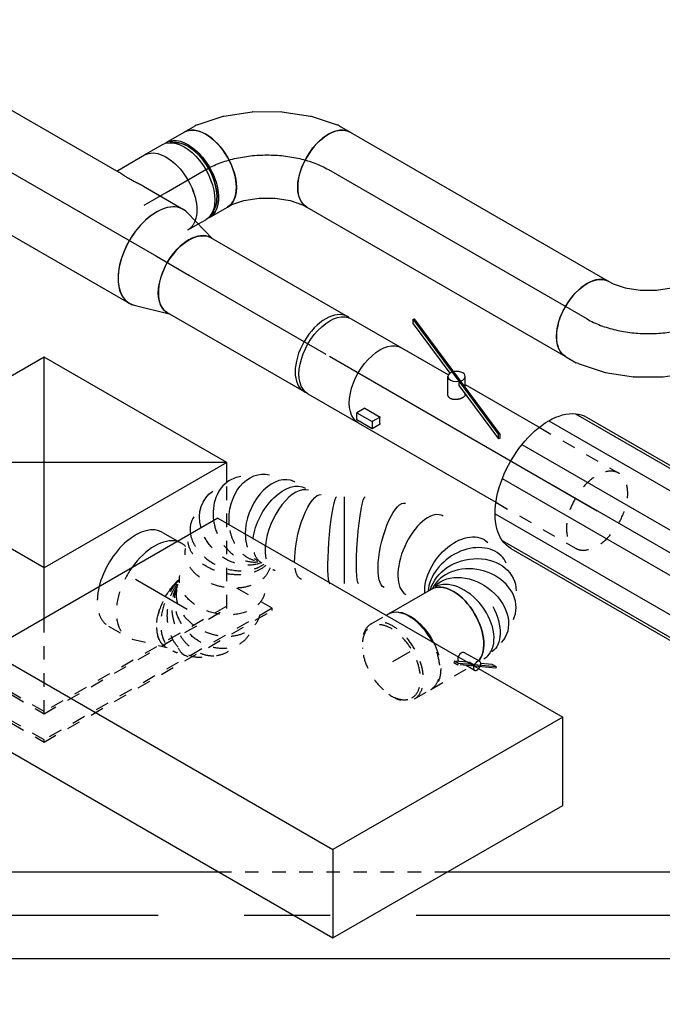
# Model space of a CAD drawing. Extents: x -132501 to 411300, y -42818 to 427495.
# Tile 188 of 256: x 28650 to 29837, y 176575 to 178394. Entities that reach past the tile are written whole.
import ezdxf
from ezdxf.enums import TextEntityAlignment as Align

# ---------------------------------------------------------------- set-up
doc = ezdxf.new("R2010")
doc.units = 0
doc.header["$LTSCALE"] = 50
doc.linetypes.add('CENTER2', pattern=[28.575, 19.05, -3.175, 3.175, -3.175])
doc.linetypes.add('STREEPJES', pattern=[0.1, 0.05, -0.05])
doc.layers.get('0').update_dxf_attribs({"linetype": 'CONTINUOUS'})
for name, color, linetype in [('WL570---_RETOUR', 112, 'CONTINUOUS'), ('WL570---_RETOUR_HL', 8, 'CONTINUOUS'), ('WL570---_TOEVOER', 3, 'CONTINUOUS'), ('WL570---_TOEVOER_HL', 8, 'CONTINUOUS'), ('WL570---_TOEVOER_RST', 2, 'CONTINUOUS'), ('WL570---_TOEVOER_RST_HL', 1, 'CONTINUOUS'), ('WL5911--_D', 2, 'CONTINUOUS'), ('WM570---_RETOUR_PR', 1, 'CONTINUOUS'), ('WM570---_TOEVOER_PR', 1, 'CONTINUOUS'), ('WM570---_TOEVOER_RST_PR', 1, 'CONTINUOUS')]:
    doc.layers.add(name, color=color, linetype=linetype)
doc.styles.add('BURO-018', font='ARIAL.TTF', dxfattribs={"height": 63})
doc.styles.add('BURO-025', font='ARIAL.TTF', dxfattribs={"height": 125})

# ---------------------------------------------------------------- blocks, each defined once
blk = doc.blocks.new('*U1192')
at = {"color": 0, "ltscale": 10}
blk.add_line((-21, 288.6, 9722.7), (-21.1, 288.7, 9722.7), dxfattribs=at)
at = {"color": 8, "linetype": 'STREEPJES', "ltscale": 10}
blk.add_line((-157.3, 182.5, 9722.7), (-157.2, 182.5, 9722.7), dxfattribs=at)
at = {"color": 0, "ltscale": 10, "extrusion": (-3.41963e-17, 8.3842e-17, -1)}
for centre, major_axis, ratio, start_param, end_param in [((-249, 358.7, 9722.7), (21.4, -77.8), 0.79964, 2.199141, 3.319595), ((-205.1, 350.5, 9722.7), (44.9, 66.9), 0.754809, 4.504813, 6.422848), ((-177.8, 317.8, 9722.7), (-69.3, -40), 0.57735, 0.920536, 3.141593), ((-143.8, 274.4, 9722.7), (55.4, 58.1), 0.313023, 3.992303, 6.256784), ((-18.2, 183.7, 9722.7), (-55.4, -58.1), 0.313023, 0.026401, 3.167994), ((57.3, 76.1, 9722.7), (74.3, 30.8), 0.646887, 3.779129, 6.368145), ((61.5, 33.8, 9722.7), (-76.9, 24.3), 0.803023, 0.393784, 3.317032), ((35.6, 6, 9722.7), (34.1, -73), 0.750739, 3.273893, 6.415485)]:
    blk.add_ellipse(centre, major_axis=major_axis, ratio=ratio, start_param=start_param, end_param=end_param, dxfattribs=at)
at = {"color": 0, "ltscale": 10}
for centre, major_axis, ratio, start_param, end_param in [((-226.7, 359.8, 9722.7), (-14.4, -79.4), 0.805092, 3.325531, 4.463506), ((-226.7, 359.8, 9722.7), (-14.4, -79.4), 0.805092, 2.957654, 3.325531), ((-270.2, 347.4, 9722.7), (-49.6, 63.4), 0.738296, 0.128955, 0.415934), ((-270.2, 347.4, 9722.7), (-49.6, 63.4), 0.738296, 6.15423, 6.41214), ((-185.7, 331.5, 9722.7), (63.6, 49.3), 0.649156, 0.088627, 2.13243), ((-185.7, 331.5, 9722.7), (63.6, 49.3), 0.649156, 6.194558, 6.371812), ((-169.2, 303, 9722.7), (-65.1, -47), 0.497475, 3.191948, 5.312294), ((-111.9, 248.7, 9722.7), (-45.3, -66.2), 0.106643, 3.149796, 6.026852), ((-93.8, 238.2, 9722.7), (40, 69.3), 0.000274, 3.141593, 6.283185), ((-66.4, 222.4, 9722.7), (45.3, 66.2), 0.106643, 0.008203, 3.133385), ((20.1, 140.6, 9722.7), (65.1, 47), 0.497475, 0.050355, 3.091237), ((20.1, 140.6, 9722.7), (65.1, 47), 0.497475, 6.23283, 6.333541), ((63.3, 53.8, 9722.7), (80.2, 6.9), 0.750739, 0.1323, 2.580476), ((52, 17.5, 9722.7), (-59.5, 54.4), 0.803023, 3.317032, 6.093399), ((0, 0, 9722.7), (0, 80), 0.57735, 3.348273, 6.283185), ((13.3, 0, 9722.7), (10.5, -79.7), 0.646887, 0.084959, 3.056633), ((63.3, 53.8, 9722.7), (80.2, 6.9), 0.750739, 6.150885, 6.415485), ((52, 17.5, 9722.7), (-59.5, 54.4), 0.803023, 2.966153, 3.317032), ((13.3, 0, 9722.7), (10.5, -79.7), 0.646887, 6.198226, 6.368145)]:
    blk.add_ellipse(centre, major_axis=major_axis, ratio=ratio, start_param=start_param, end_param=end_param, dxfattribs=at)
at = {"color": 8, "linetype": 'STREEPJES', "ltscale": 10, "extrusion": (-3.41963e-17, 8.3842e-17, -1)}
for centre, major_axis, ratio, start_param, end_param in [((-279.6, 337, 9722.7), (59.4, -53.5), 0.688543, 0.46464, 3.141593), ((-249, 358.7, 9722.7), (21.4, -77.8), 0.79964, 0.317178, 2.199141), ((-296.5, 318.2, 9722.7), (59.4, -53.5), 0.688543, 0.039228, 3.141593), ((-205.1, 350.5, 9722.7), (44.9, 66.9), 0.754809, 3.281256, 4.504813), ((-409.1, 273.5, 9722.7), (-69.3, -40), 0.57735, 0, 2.081283), ((-330.3, 280.7, 9722.7), (59.4, -53.5), 0.688543, 0, 3.141593), ((-392.5, 253.7, 9722.7), (-44.9, -66.9), 0.754809, 6.143522, 8.603767), ((-365.9, 248.7, 9722.7), (-21.4, 77.8), 0.79964, 2.96359, 5.999057), ((-177.8, 317.8, 9722.7), (-69.3, -40), 0.57735, 0, 0.920536), ((-143.8, 274.4, 9722.7), (55.4, 58.1), 0.313023, 3.115192, 3.992303)]:
    blk.add_ellipse(centre, major_axis=major_axis, ratio=ratio, start_param=start_param, end_param=end_param, dxfattribs=at)
at = {"color": 8, "linetype": 'STREEPJES', "ltscale": 10}
for centre, major_axis, ratio, start_param, end_param in [((-270.2, 347.4, 9722.7), (-49.6, 63.4), 0.738296, 0.415934, 2.704899), ((-226.7, 359.8, 9722.7), (-14.4, -79.4), 0.805092, 4.463506, 6.099247), ((-185.7, 331.5, 9722.7), (63.6, 49.3), 0.649156, 2.13243, 3.052966), ((-404.3, 265.3, 9722.7), (-63.6, -49.3), 0.649156, 4.137018, 6.194558), ((-379.4, 248.1, 9722.7), (14.4, 79.4), 0.805092, 0.56312, 2.957654), ((-352.9, 255.6, 9722.7), (49.6, -63.4), 0.738296, 3.270548, 6.15423), ((-169.2, 303, 9722.7), (-65.1, -47), 0.497475, 5.312294, 6.23283), ((-169.2, 303, 9722.7), (-65.1, -47), 0.497475, 6.23283, 6.333541), ((-404.3, 265.3, 9722.7), (-63.6, -49.3), 0.649156, 6.194558, 6.371812), ((-352.9, 255.6, 9722.7), (49.6, -63.4), 0.738296, 6.15423, 6.41214), ((-111.9, 248.7, 9722.7), (-45.3, -66.2), 0.106643, 6.026852, 6.274982), ((-379.4, 248.1, 9722.7), (14.4, 79.4), 0.805092, 2.957654, 3.325531)]:
    blk.add_ellipse(centre, major_axis=major_axis, ratio=ratio, start_param=start_param, end_param=end_param, dxfattribs=at)
at = {"layer": 'WM570---_TOEVOER_PR', "color": 1, "style": 'BURO-018'}
blk.add_attdef('POSNR', text='', height=90, dxfattribs=at).set_placement((0, 0), align=Align.MIDDLE)
blk = doc.blocks.new('*U1193')
at = {"color": 2, "ltscale": 10}
for p, q in [((-46.7, 80, 9689.7), (46.7, 80, 9689.7)), ((40.8, -51.6, 9689.7), (57.3, -80.1, 9689.7)), ((40.9, -73.2, 9689.7), (37.3, -70.6, 9689.7)), ((40.9, -73.2, 9689.7), (45.3, -80.7, 9689.7)), ((44.8, -80.3, 9689.7), (41.7, -78.2, 9689.7)), ((43.8, -81.9, 9689.7), (45.3, -80.7, 9689.7)), ((76.8, -105.9, 9689.7), (44.6, -83.3, 9689.7)), ((45.3, -80.7, 9689.7), (44.8, -80.3, 9689.7)), ((78.8, -104.3, 9689.7), (45.3, -80.7, 9689.7)), ((74.4, -96.7, 9689.7), (57, -84.5, 9689.7)), ((78.8, -104.3, 9689.7), (74.4, -96.7, 9689.7)), ((76.8, -105.9, 9689.7), (78.8, -104.3, 9689.7))]:
    blk.add_line(p, q, dxfattribs=at)
at = {"color": 8, "linetype": 'STREEPJES', "ltscale": 10}
for p, q in [((16.9, -56.3, 9689.7), (14.8, -57.9, 9689.7)), ((14.8, -57.9, 9689.7), (19.2, -65.4, 9689.7)), ((37.3, -70.6, 9689.7), (16.9, -56.3, 9689.7)), ((21.2, -63.8, 9689.7), (16.9, -56.3, 9689.7)), ((19.2, -65.4, 9689.7), (21.2, -63.8, 9689.7)), ((43.2, -82.3, 9689.7), (19.2, -65.4, 9689.7)), ((41.7, -78.2, 9689.7), (21.2, -63.8, 9689.7)), ((24, -60.7, 9689.7), (24.6, -61.7, 9689.7)), ((-46.7, -80, 9689.7), (35.2, -80, 9689.7)), ((31.9, -74.4, 9689.7), (35.2, -80, 9689.7)), ((35.2, -80, 9689.7), (40.7, -89.6, 9689.7)), ((43.2, -82.3, 9689.7), (43.8, -81.9, 9689.7)), ((44.6, -83.3, 9689.7), (43.2, -82.3, 9689.7))]:
    blk.add_line(p, q, dxfattribs=at)
for centre, major_axis, start_param, end_param in [((-84.9, 0, 9689.7), (0, 76), 3.141593, 9.421636), ((-46.7, 0, 9689.7), (0, 80), 3.141593, 4.651217), ((49, -84.9, 9689.7), (-8.26, -4.77), 5.032447, 6.283185), ((49, -84.9, 9689.7), (-8.26, -4.77), 0, 1.250739)]:
    blk.add_ellipse(centre, major_axis=major_axis, ratio=0.57735, start_param=start_param, end_param=end_param, dxfattribs=at)
at = {"color": 2, "ltscale": 10}
for centre, major_axis, start_param, end_param in [((-46.7, 0, 9689.7), (0, 80), 4.651217, 6.283185), ((49, -84.9, 9689.7), (-8.26, -4.77), 3.141593, 5.032447), ((49, -84.9, 9689.7), (-8.26, -4.77), 1.250739, 3.141593)]:
    blk.add_ellipse(centre, major_axis=major_axis, ratio=0.57735, start_param=start_param, end_param=end_param, dxfattribs=at)
at = {"color": 2, "ltscale": 10, "extrusion": (-2.03185e-17, 7.58296e-17, -1)}
for centre, major_axis, start_param, end_param in [((46.7, 0, 9689.7), (0, 80), 0, 2.934912), ((84.9, 0, 9689.7), (0, 76), 1.62836, 3.125822)]:
    blk.add_ellipse(centre, major_axis=major_axis, ratio=0.57735, start_param=start_param, end_param=end_param, dxfattribs=at)
at = {"color": 8, "linetype": 'STREEPJES', "ltscale": 10}
blk.add_spline([(24.1, -60.7, 9689.7), (23.9, -60.2, 9689.7), (23.9, -59.6, 9689.7), (23.9, -59, 9689.7), (24.1, -58.4, 9689.7), (24.3, -57.7, 9689.7), (24.6, -57.1, 9689.7), (25, -56.4, 9689.7), (25.4, -55.7, 9689.7), (25.9, -55, 9689.7), (26.5, -54.3, 9689.7), (27.2, -53.7, 9689.7), (27.4, -53.5, 9689.7)], degree=3, dxfattribs=at)
at = {"color": 2, "ltscale": 10}
blk.add_spline([(27.4, -53.5, 9689.7), (27.9, -53, 9689.7), (28.6, -52.4, 9689.7), (29.4, -51.9, 9689.7), (30.2, -51.3, 9689.7), (31, -50.9, 9689.7), (31.9, -50.5, 9689.7), (32.8, -50.1, 9689.7), (33.6, -49.8, 9689.7), (34.5, -49.6, 9689.7), (35.3, -49.5, 9689.7), (36.1, -49.4, 9689.7), (36.9, -49.4, 9689.7), (37.6, -49.5, 9689.7), (38.3, -49.7, 9689.7), (39, -50, 9689.7), (39.5, -50.3, 9689.7), (40, -50.7, 9689.7), (40.5, -51.1, 9689.7), (40.8, -51.6, 9689.7)], degree=3, dxfattribs=at)
at = {"layer": 'WL570---_TOEVOER', "color": 1, "style": 'BURO-018'}
blk.add_attdef('I', text='', height=90, dxfattribs=at).set_placement((0, 0), align=Align.MIDDLE)
at = {"layer": 'WM570---_TOEVOER_PR', "color": 1, "style": 'BURO-018'}
blk.add_attdef('POSNR', text='', height=90, dxfattribs=at).set_placement((0, 0), align=Align.MIDDLE)
blk = doc.blocks.new('*U1194')
at = {"color": 0, "ltscale": 10}
blk.add_line((-40.4, 100, 10363.3), (-7.9, 100, 10363.3), dxfattribs=at)
at = {"color": 8, "linetype": 'STREEPJES', "ltscale": 10}
for p, q in [((-7.9, 100, 10363.3), (0, 100, 10363.3)), ((9.6, -98.6, 10363.3), (73.4, -80, 10363.3)), ((101.5, -76, 10363.3), (107.7, -76, 10363.3)), ((-40.4, -100, 10363.3), (0, -100, 10363.3))]:
    blk.add_line(p, q, dxfattribs=at)
at = {"color": 0, "ltscale": 10}
for centre, start_param, end_param in [((-40.4, 0, 10363.3), 3.141593, 5.183991), ((0, 0, 10363.3), 3.289634, 4.564348), ((0, 0, 10363.3), 3.289634, 4.564348), ((0, 0, 10363.3), 3.289634, 4.564348)]:
    blk.add_ellipse(centre, major_axis=(0, -100), ratio=0.57735, start_param=start_param, end_param=end_param, dxfattribs=at)
at = {"color": 8, "linetype": 'STREEPJES', "ltscale": 10}
for centre, major_axis, start_param, end_param in [((0, 0, 10363.3), (0, -100), 2.974833, 3.289634), ((0, 0, 10363.3), (0, -100), 2.974833, 3.289634), ((0, 0, 10363.3), (0, -100), 2.974833, 3.289634), ((69.6, 0, 10363.3), (0, -80), 4.201903, 6.283185), ((69.6, 0, 10363.3), (0, -80), 4.201903, 6.283185), ((0, 0, 10363.3), (0, -100), 4.564348, 6.449945), ((0, 0, 10363.3), (0, -100), 4.564348, 6.449945), ((0, 0, 10363.3), (0, -100), 4.564348, 6.449945), ((-40.4, 0, 10363.3), (0, -100), 5.183991, 6.283185), ((107.7, 0, 10363.3), (0, -76), 5.901658, 6.666596), ((107.7, 0, 10363.3), (0, -76), 5.901658, 6.666596)]:
    blk.add_ellipse(centre, major_axis=major_axis, ratio=0.57735, start_param=start_param, end_param=end_param, dxfattribs=at)
at = {"layer": 'WL570---_TOEVOER_RST_HL', "linetype": 'CENTER2'}
for p, q in [((-40.4, 0, 10363.3), (0, 0, 10363.3)), ((0, 0, 10363.3), (69.6, 0, 10363.3))]:
    blk.add_line(p, q, dxfattribs=at)
blk.add_circle((69.6, 0, 10363.3), 0.075, dxfattribs=at)
at = {"layer": 'WM570---_TOEVOER_RST_PR', "color": 1, "style": 'BURO-018'}
blk.add_attdef('POSNR', text='', height=90, dxfattribs=at).set_placement((0, 0), align=Align.MIDDLE)
blk = doc.blocks.new('*U1195')
at = {"color": 8, "linetype": 'STREEPJES', "ltscale": 10}
for p, q in [((0, 80, 9631.8), (32.3, 80, 9631.8)), ((0, -80, 9631.8), (36.8, -80, 9631.8))]:
    blk.add_line(p, q, dxfattribs=at)
at = {"color": 0, "ltscale": 10}
blk.add_line((32.3, 80, 9631.8), (36.8, 80, 9631.8), dxfattribs=at)
at = {"color": 8, "linetype": 'STREEPJES', "ltscale": 10}
for start_param, end_param in [(0, 0.913142), (3.141593, 6.283185), (2.22845, 3.141593)]:
    blk.add_ellipse((0, 0, 9631.8), major_axis=(0, 80), ratio=0.57735, start_param=start_param, end_param=end_param, dxfattribs=at)
at = {"color": 0, "ltscale": 10, "extrusion": (-3.41963e-17, 8.3842e-17, -1)}
blk.add_ellipse((36.8, 0, 9631.8), major_axis=(0, 80), ratio=0.57735, start_param=0, end_param=1.665416, dxfattribs=at)
at = {"color": 8, "linetype": 'STREEPJES', "ltscale": 10, "extrusion": (-3.41963e-17, 8.3842e-17, -1)}
blk.add_ellipse((36.8, 0, 9631.8), major_axis=(0, 80), ratio=0.57735, start_param=1.665416, end_param=3.141593, dxfattribs=at)
at = {"layer": 'WL570---_TOEVOER_HL', "linetype": 'CENTER2'}
blk.add_line((0, 0, 9631.8), (36.8, 0, 9631.8), dxfattribs=at)
at = {"layer": 'WM570---_TOEVOER_PR', "color": 1, "style": 'BURO-018'}
blk.add_attdef('POSNR', text='', height=90, dxfattribs=at).set_placement((0, 0), align=Align.MIDDLE)
blk = doc.blocks.new('*U1197')
at = {"color": 2, "ltscale": 10}
for p, q in [((-285.8, 282.8, 9457.7), (-530.7, -141.4, 9457.7)), ((449.1, 282.8, 9457.7), (-285.8, 282.8, 9457.7)), ((-204.1, 141.4, 9457.7), (-285.8, 282.8, 9457.7)), ((530.7, 141.4, 9457.7), (449.1, 282.8, 9457.7)), ((-449.1, -282.8, 9457.7), (-204.1, 141.4, 9457.7)), ((530.7, 141.4, 9457.7), (-204.1, 141.4, 9457.7)), ((285.8, -282.8, 9457.7), (530.7, 141.4, 9457.7)), ((-530.7, -141.4, 9457.7), (-449.1, -282.8, 9457.7)), ((285.8, -282.8, 9457.7), (-449.1, -282.8, 9457.7))]:
    blk.add_line(p, q, dxfattribs=at)
at = {"layer": 'WL5911--_D', "color": 2, "style": 'BURO-025'}
blk.add_attdef('POSNR', text='', height=125, dxfattribs=at).set_placement((0, 0), align=Align.MIDDLE)
blk = doc.blocks.new('*U1199')
at = {"color": 0, "ltscale": 10}
for p, q in [((0, 80, 9350.3), (1062.8, 80, 9350.3)), ((0, -80, 9350.3), (0, 80, 9350.3)), ((1487, 80, 9350.3), (2467.7, 80, 9350.3)), ((2467.7, 80, 9350.3), (2467.7, -80, 9350.3)), ((0, -80, 9350.3), (2467.7, -80, 9350.3))]:
    blk.add_line(p, q, dxfattribs=at)
at = {"color": 8, "linetype": 'STREEPJES', "ltscale": 10}
blk.add_line((1062.8, 80, 9350.3), (1487, 80, 9350.3), dxfattribs=at)
at = {"layer": 'WL570---_TOEVOER_HL', "linetype": 'CENTER2'}
blk.add_line((0, 0, 9350.3), (2467.7, 0, 9350.3), dxfattribs=at)
at = {"layer": 'WM570---_TOEVOER_PR', "color": 1, "style": 'BURO-018'}
blk.add_attdef('POSNR', text='', height=90, dxfattribs=at).set_placement((0, 0), align=Align.MIDDLE)
blk = doc.blocks.new('*U1202')
at = {"color": 0, "ltscale": 10}
for p, q in [((-8.5, 145.3, 10521.1), (-4, 153.1, 10521.1)), ((-46.2, 109.9, 10521.1), (-24.2, 127.6, 10521.1)), ((-24.2, 127.6, 10521.1), (-8.5, 145.3, 10521.1)), ((-72, 95, 10521.1), (-46.2, 109.9, 10521.1)), ((-98.4, 84.7, 10521.1), (-72, 95, 10521.1)), ((-130.6, 80, 10521.1), (-121.5, 80, 10521.1)), ((-121.5, 80, 10521.1), (-98.4, 84.7, 10521.1)), ((123, 53, 10521.1), (134.6, 73.1, 10521.1)), ((87, 11.8, 10521.1), (120.6, 49.7, 10521.1)), ((44.5, -22.5, 10521.1), (86.1, 10.9, 10521.1)), ((86.1, 10.9, 10521.1), (87, 11.8, 10521.1)), ((-2.6, -49.7, 10521.1), (44.4, -22.6, 10521.1)), ((44.5, -22.5, 10521.1), (44.4, -22.6, 10521.1)), ((-52.5, -69.1, 10521.1), (-2.8, -49.8, 10521.1)), ((-2.6, -49.7, 10521.1), (-2.8, -49.8, 10521.1)), ((-103.4, -79.6, 10521.1), (-53.8, -69.4, 10521.1)), ((-53.8, -69.4, 10521.1), (-52.5, -69.1, 10521.1)), ((-130.6, -80, 10521.1), (-107.4, -80, 10521.1))]:
    blk.add_line(p, q, dxfattribs=at)
at = {"color": 0, "ltscale": 10, "extrusion": (1.38778e-17, -1.20185e-16, -1)}
for centre, major_axis, ratio, start_param, end_param in [((65.3, 113.1, 10521.1), (-69.3, 40), 0.57735, 0, 3.141593), ((-130.6, 0, 10521.1), (0, -80), 0.57735, 0, 3.141593), ((56.7, 98.2, 10521.1), (65.1, -47), 0.497511, 6.232846, 6.333525), ((-113.4, 0, 10521.1), (8.1, -79.9), 0.497511, 6.232846, 6.333525)]:
    blk.add_ellipse(centre, major_axis=major_axis, ratio=ratio, start_param=start_param, end_param=end_param, dxfattribs=at)
at = {"layer": 'WL570---_RETOUR_HL', "linetype": 'CENTER2'}
blk.add_ellipse((-65.3, 113.1, 10521.1), major_axis=(138.6, 80), ratio=0.57735, start_param=3.926991, end_param=5.497787, dxfattribs=at)
at = {"layer": 'WM570---_RETOUR_PR', "color": 1, "style": 'BURO-018'}
blk.add_attdef('POSNR', text='', height=90, dxfattribs=at).set_placement((0, 0), align=Align.MIDDLE)
blk = doc.blocks.new('*U1203')
at = {"color": 0, "ltscale": 10}
for p, q in [((0, 80, 11003.5), (551.5, 80, 11003.5)), ((0, -80, 11003.5), (551.5, -80, 11003.5))]:
    blk.add_line(p, q, dxfattribs=at)
at = {"color": 0, "ltscale": 10, "extrusion": (1.38778e-17, -1.20185e-16, -1)}
blk.add_ellipse((0, 0, 11003.5), major_axis=(0, -80), ratio=0.57735, start_param=0, end_param=3.141593, dxfattribs=at)
at = {"color": 0, "ltscale": 10}
blk.add_ellipse((551.5, 0, 11003.5), major_axis=(0, -80), ratio=0.57735, start_param=3.141593, end_param=6.283185, dxfattribs=at)
at = {"layer": 'WL570---_RETOUR_HL', "linetype": 'CENTER2'}
blk.add_line((0, 0, 11003.5), (551.5, 0, 11003.5), dxfattribs=at)
at = {"layer": 'WM570---_RETOUR_PR', "color": 1, "style": 'BURO-018'}
blk.add_attdef('POSNR', text='', height=90, dxfattribs=at).set_placement((0, 0), align=Align.MIDDLE)
blk = doc.blocks.new('*U1206')
at = {"color": 0, "ltscale": 10}
for p, q in [((-154.3, 76, 11095.9), (-162.5, 76, 11095.9)), ((-130.6, 80, 11095.9), (-107.4, 80, 11095.9)), ((-103.4, 79.6, 11095.9), (-53.8, 69.4, 11095.9)), ((-53.8, 69.4, 11095.9), (-52.5, 69.1, 11095.9)), ((-52.5, 69.1, 11095.9), (-2.8, 49.8, 11095.9)), ((-2.6, 49.7, 11095.9), (-2.8, 49.8, 11095.9)), ((-2.6, 49.7, 11095.9), (44.4, 22.6, 11095.9)), ((44.5, 22.5, 11095.9), (44.4, 22.6, 11095.9)), ((44.5, 22.5, 11095.9), (86.1, -10.9, 11095.9)), ((86.1, -10.9, 11095.9), (87, -11.8, 11095.9)), ((87, -11.8, 11095.9), (120.6, -49.7, 11095.9)), ((123, -53, 11095.9), (134.6, -73.1, 11095.9)), ((-154.3, -76, 11095.9), (-162.5, -76, 11095.9)), ((-130.6, -80, 11095.9), (-121.5, -80, 11095.9)), ((-121.5, -80, 11095.9), (-98.4, -84.7, 11095.9)), ((-98.4, -84.7, 11095.9), (-72, -95, 11095.9)), ((-72, -95, 11095.9), (-46.2, -109.9, 11095.9)), ((-46.2, -109.9, 11095.9), (-24.2, -127.6, 11095.9)), ((-24.2, -127.6, 11095.9), (-8.5, -145.3, 11095.9)), ((-8.5, -145.3, 11095.9), (-4, -153.1, 11095.9))]:
    blk.add_line(p, q, dxfattribs=at)
for centre, major_axis, ratio, start_param, end_param in [((-168.8, 0, 11095.9), (0, 76), 0.57735, 3.34014, 6.084638), ((-130.6, 0, 11095.9), (0, 80), 0.57735, 3.141593, 6.283185), ((-113.4, 0, 11095.9), (8.1, 79.9), 0.497511, 6.232846, 6.333525), ((65.3, -113.1, 11095.9), (-69.3, -40), 0.57735, 3.141593, 6.283185), ((56.7, -98.2, 11095.9), (65.1, 47), 0.497511, 6.232846, 6.333525)]:
    blk.add_ellipse(centre, major_axis=major_axis, ratio=ratio, start_param=start_param, end_param=end_param, dxfattribs=at)
at = {"layer": 'WL570---_RETOUR_HL', "linetype": 'CENTER2', "extrusion": (6.83926e-17, 8.87111e-17, -1)}
blk.add_ellipse((-65.3, -113.1, 11095.9), major_axis=(138.6, -80), ratio=0.57735, start_param=3.926991, end_param=5.497787, dxfattribs=at)
at = {"layer": 'WM570---_RETOUR_PR', "color": 1, "style": 'BURO-018'}
blk.add_attdef('POSNR', text='', height=90, dxfattribs=at).set_placement((0, 0), align=Align.MIDDLE)
blk = doc.blocks.new('*U1207')
at = {"color": 0, "ltscale": 10}
for p, q in [((-42.2, 80, 10973.7), (-4.1, 80, 10973.7)), ((4.1, 80, 10973.7), (42.2, 80, 10973.7)), ((-19.9, -80, 10973.7), (-4.1, -80, 10973.7)), ((4.1, -80, 10973.7), (42.2, -80, 10973.7))]:
    blk.add_line(p, q, dxfattribs=at)
at = {"color": 8, "linetype": 'STREEPJES', "ltscale": 10}
blk.add_line((-42.2, -80, 10973.7), (-19.9, -80, 10973.7), dxfattribs=at)
at = {"color": 0, "ltscale": 10, "extrusion": (-3.41963e-17, 8.3842e-17, -1)}
for centre, major_axis, start_param, end_param in [((-42.2, 0, 10973.7), (0, 80), 0, 2.686188), ((-4.1, 0, 10973.7), (0, 80), 0, 3.141593), ((4.1, 0, 10973.7), (0, 80), 0, 3.230096), ((4.1, 0, 10973.7), (0, 80), 6.194681, 6.280044), ((4.1, 0, 10973.7), (0, 76), 0.198548, 2.943045), ((42.2, 0, 10973.7), (0, 80), 0, 3.141593)]:
    blk.add_ellipse(centre, major_axis=major_axis, ratio=0.57735, start_param=start_param, end_param=end_param, dxfattribs=at)
at = {"color": 8, "linetype": 'STREEPJES', "ltscale": 10, "extrusion": (-3.41963e-17, 8.3842e-17, -1)}
blk.add_ellipse((-42.2, 0, 10973.7), major_axis=(0, 80), ratio=0.57735, start_param=2.686188, end_param=3.141593, dxfattribs=at)
at = {"layer": 'WL570---_RETOUR_HL', "linetype": 'CENTER2'}
blk.add_line((-42.2, 0, 10973.7), (42.2, 0, 10973.7), dxfattribs=at)
at = {"layer": 'WM570---_RETOUR_PR', "color": 1, "style": 'BURO-018'}
blk.add_attdef('POSNR', text='', height=90, dxfattribs=at).set_placement((0, 0), align=Align.MIDDLE)
blk = doc.blocks.new('*U1213')
at = {"color": 0, "ltscale": 10}
for p, q in [((-224.7, 285.3, 10541.1), (-359.5, 52, 10541.1)), ((164.7, 285.3, 10541.1), (-224.7, 285.3, 10541.1)), ((-30, -52, 10541.1), (-224.7, 285.3, 10541.1)), ((359.5, -52, 10541.1), (-224.7, 285.3, 10541.1)), ((-30, -52, 10541.1), (164.7, 285.3, 10541.1)), ((359.5, -52, 10541.1), (164.7, 285.3, 10541.1)), ((-431.7, 93.7, 10541.1), (-433.8, 90.2, 10541.1)), ((-335.4, 93.7, 10541.1), (-431.7, 93.7, 10541.1)), ((-248.5, -223.6, 10541.1), (-431.7, 93.7, 10541.1)), ((-433.8, 90.2, 10541.1), (-250.6, -227.1, 10541.1)), ((-222.4, -178.4, 10541.1), (-357.4, 55.5, 10541.1)), ((-359.5, 52, 10541.1), (-224.4, -181.9, 10541.1)), ((-76.6, -132.7, 10541.1), (-30, -52, 10541.1)), ((359.5, -52, 10541.1), (-30, -52, 10541.1)), ((341.3, -83.5, 10541.1), (359.5, -52, 10541.1))]:
    blk.add_line(p, q, dxfattribs=at)
at = {"color": 8, "linetype": 'STREEPJES', "ltscale": 10}
for p, q in [((224.7, -285.3, 10541.1), (341.3, -83.5, 10541.1)), ((-164.7, -285.3, 10541.1), (-76.6, -132.7, 10541.1)), ((-162.7, -281.8, 10541.1), (-222.4, -178.4, 10541.1)), ((-224.4, -181.9, 10541.1), (-164.7, -285.3, 10541.1)), ((-250.6, -227.1, 10541.1), (-190.9, -330.6, 10541.1)), ((-188.8, -327, 10541.1), (-248.5, -223.6, 10541.1)), ((297, -327, 10541.1), (248.8, -243.6, 10541.1)), ((-164.7, -285.3, 10541.1), (224.7, -285.3, 10541.1)), ((226.8, -281.8, 10541.1), (-162.7, -281.8, 10541.1)), ((-190.9, -330.6, 10541.1), (-188.8, -327, 10541.1)), ((297, -327, 10541.1), (-188.8, -327, 10541.1)), ((295, -330.6, 10541.1), (297, -327, 10541.1)), ((-190.9, -330.6, 10541.1), (295, -330.6, 10541.1))]:
    blk.add_line(p, q, dxfattribs=at)
at = {"layer": 'WL570---_TOEVOER_RST_HL', "linetype": 'CENTER2'}
blk.add_circle((0, 0, 10541.1), 0.075, dxfattribs=at)
at = {"layer": 'WL570---_TOEVOER_RST', "color": 1, "style": 'BURO-018'}
for tag in ['MC', 'Q']:
    blk.add_attdef(tag, text='', height=90, dxfattribs=at).set_placement((0, 0), align=Align.MIDDLE)
at = {"layer": 'WM570---_TOEVOER_RST_PR', "color": 1, "style": 'BURO-018'}
blk.add_attdef('POSNR', text='', height=90, dxfattribs=at).set_placement((0, 0), align=Align.MIDDLE)
blk = doc.blocks.new('*U1214')
at = {"color": 0, "ltscale": 10}
for p, q in [((-12.4, 80, 10910.7), (-10.3, 80, 10910.7)), ((-10.3, 80, 10910.7), (46.8, 80, 10910.7))]:
    blk.add_line(p, q, dxfattribs=at)
at = {"color": 0, "ltscale": 10, "extrusion": (6.83926e-17, 8.87111e-17, -1)}
blk.add_ellipse((46.8, 0, 10910.7), major_axis=(0, 80), ratio=0.57735, start_param=0, end_param=2.686188, dxfattribs=at)
at = {"color": 8, "linetype": 'STREEPJES', "ltscale": 10, "extrusion": (6.83926e-17, 8.87111e-17, -1)}
blk.add_ellipse((46.8, 0, 10910.7), major_axis=(0, 80), ratio=0.57735, start_param=2.686188, end_param=3.141593, dxfattribs=at)
at = {"color": 0, "ltscale": 10}
blk.add_spline([(15.9, 30.9, 10910.7), (11.5, 37.9, 10910.7), (7.3, 44.6, 10910.7), (3.4, 50.8, 10910.7), (0, 56.6, 10910.7), (-2.9, 61.8, 10910.7), (-5.3, 66.4, 10910.7), (-7.3, 70.5, 10910.7), (-8.9, 73.8, 10910.7), (-10.3, 76.5, 10910.7)], degree=3, dxfattribs=at)
at = {"layer": 'WL570---_RETOUR_HL', "linetype": 'CENTER2'}
blk.add_line((0, 0, 10910.7), (46.8, 0, 10910.7), dxfattribs=at)
at = {"layer": 'WM570---_RETOUR_PR', "color": 1, "style": 'BURO-018'}
blk.add_attdef('POSNR', text='', height=90, dxfattribs=at).set_placement((0, 0), align=Align.MIDDLE)
blk = doc.blocks.new('*U1215')
at = {"color": 0, "ltscale": 10}
for p, q in [((0, 100, 12106.9), (1742.7, 100, 12106.9)), ((1795.3, 100, 12106.9), (1880.7, 100, 12106.9)), ((0, -100, 12106.9), (1880.7, -100, 12106.9))]:
    blk.add_line(p, q, dxfattribs=at)
at = {"color": 0, "ltscale": 10, "extrusion": (1.38778e-17, -1.20185e-16, -1)}
blk.add_ellipse((0, 0, 12106.9), major_axis=(0, -100), ratio=0.57735, start_param=0, end_param=3.141593, dxfattribs=at)
at = {"color": 0, "ltscale": 10}
for start_param, end_param in [(3.141593, 6.283185), (2.974833, 3.141593), (0, 0.166759)]:
    blk.add_ellipse((1880.7, 0, 12106.9), major_axis=(0, -100), ratio=0.57735, start_param=start_param, end_param=end_param, dxfattribs=at)
at = {"layer": 'WL570---_RETOUR_HL', "linetype": 'CENTER2'}
blk.add_line((0, 0, 12106.9), (1880.7, 0, 12106.9), dxfattribs=at)
at = {"layer": 'WM570---_RETOUR_PR', "color": 1, "style": 'BURO-018'}
blk.add_attdef('POSNR', text='', height=90, dxfattribs=at).set_placement((0, 0), align=Align.MIDDLE)
blk = doc.blocks.new('*U1216')
at = {"color": 0, "ltscale": 10}
for p, q in [((9.6, 98.6, 10777), (73.4, 80, 10777)), ((9.6, -98.6, 10777), (73.4, -80, 10777))]:
    blk.add_line(p, q, dxfattribs=at)
for centre, major_axis, start_param, end_param in [((0, 0, 10777), (0, -100), 2.974833, 6.449945), ((69.6, 0, 10777), (0, -80), 3.141593, 6.283185)]:
    blk.add_ellipse(centre, major_axis=major_axis, ratio=0.57735, start_param=start_param, end_param=end_param, dxfattribs=at)
at = {"layer": 'WL570---_RETOUR_HL', "linetype": 'CENTER2'}
blk.add_line((0, 0, 10777), (69.6, 0, 10777), dxfattribs=at)
for centre in [(0, 0, 10777), (69.6, 0, 10777)]:
    blk.add_circle(centre, 0.075, dxfattribs=at)
at = {"layer": 'WM570---_RETOUR_PR', "color": 1, "style": 'BURO-018'}
blk.add_attdef('POSNR', text='', height=90, dxfattribs=at).set_placement((0, 0), align=Align.MIDDLE)
blk = doc.blocks.new('*U1217')
at = {"color": 0, "ltscale": 10}
for p, q in [((0, 80, 10727.8), (291.7, 80, 10727.8)), ((0, -80, 10727.8), (291.7, -80, 10727.8))]:
    blk.add_line(p, q, dxfattribs=at)
at = {"color": 0, "ltscale": 10, "extrusion": (1.38778e-17, -1.20185e-16, -1)}
blk.add_ellipse((0, 0, 10727.8), major_axis=(0, -80), ratio=0.57735, start_param=0, end_param=3.141593, dxfattribs=at)
at = {"color": 0, "ltscale": 10}
for start_param, end_param in [(3.141593, 6.283185), (3.053089, 3.141593), (0, 0.088504)]:
    blk.add_ellipse((291.7, 0, 10727.8), major_axis=(0, -80), ratio=0.57735, start_param=start_param, end_param=end_param, dxfattribs=at)
at = {"layer": 'WL570---_RETOUR_HL', "linetype": 'CENTER2'}
blk.add_line((0, 0, 10727.8), (291.7, 0, 10727.8), dxfattribs=at)
at = {"layer": 'WM570---_RETOUR_PR', "color": 1, "style": 'BURO-018'}
blk.add_attdef('POSNR', text='', height=90, dxfattribs=at).set_placement((0, 0), align=Align.MIDDLE)
blk = doc.blocks.new('*U1218')
at = {"color": 2, "ltscale": 10}
for p, q in [((-429.2, 135.2, 9896.9), (387.3, 135.2, 9896.9)), ((-408.2, 140, 9896.9), (408.2, 140, 9896.9)), ((-465.4, 99, 9896.9), (351.1, 99, 9896.9)), ((-486.3, 36.2, 9896.9), (330.2, 36.2, 9896.9)), ((-486.3, -36.2, 9896.9), (330.2, -36.2, 9896.9)), ((-465.4, -99, 9896.9), (351.1, -99, 9896.9)), ((-429.2, -135.2, 9896.9), (387.3, -135.2, 9896.9)), ((-408.2, -140, 9896.9), (408.2, -140, 9896.9))]:
    blk.add_line(p, q, dxfattribs=at)
at = {"color": 2, "ltscale": 10, "extrusion": (2.57628e-17, -4.92246e-17, -1)}
blk.add_ellipse((-408.2, 0, 9896.9), major_axis=(0, -140), ratio=0.57735, start_param=0, end_param=3.141593, dxfattribs=at)
at = {"color": 2, "ltscale": 10}
for start_param, end_param in [(3.141593, 6.283185), (2.179042, 3.141593), (0, 0.962551)]:
    blk.add_ellipse((408.2, 0, 9896.9), major_axis=(0, -140), ratio=0.57735, start_param=start_param, end_param=end_param, dxfattribs=at)
at = {"layer": 'WL570---_RETOUR_HL', "linetype": 'CENTER2'}
blk.add_line((-408.2, 0, 9896.9), (408.2, 0, 9896.9), dxfattribs=at)
at = {"layer": 'WM570---_RETOUR_PR', "color": 1, "style": 'BURO-018'}
blk.add_attdef('POSNR', text='', height=90, dxfattribs=at).set_placement((0, 0), align=Align.MIDDLE)
blk = doc.blocks.new('*U1219')
at = {"color": 0, "ltscale": 10}
for p, q in [((0, 80, 10515.8), (207, 80, 10515.8)), ((242.8, 80, 10515.8), (400.7, 80, 10515.8)), ((0, -80, 10515.8), (400.7, -80, 10515.8))]:
    blk.add_line(p, q, dxfattribs=at)
at = {"color": 8, "linetype": 'STREEPJES', "ltscale": 10}
for p, q in [((400.7, 80, 10515.8), (570.2, 80, 10515.8)), ((400.7, -80, 10515.8), (570.2, -80, 10515.8))]:
    blk.add_line(p, q, dxfattribs=at)
at = {"color": 0, "ltscale": 10, "extrusion": (2.57628e-17, -4.92246e-17, -1)}
blk.add_ellipse((0, 0, 10515.8), major_axis=(0, -80), ratio=0.57735, start_param=0, end_param=3.141593, dxfattribs=at)
at = {"color": 8, "linetype": 'STREEPJES', "ltscale": 10}
for start_param, end_param in [(3.141593, 6.283185), (0, 3.141593)]:
    blk.add_ellipse((570.2, 0, 10515.8), major_axis=(0, -80), ratio=0.57735, start_param=start_param, end_param=end_param, dxfattribs=at)
at = {"layer": 'WL570---_RETOUR_HL', "linetype": 'CENTER2'}
blk.add_line((0, 0, 10515.8), (570.2, 0, 10515.8), dxfattribs=at)
at = {"layer": 'WM570---_RETOUR_PR', "color": 1, "style": 'BURO-018'}
blk.add_attdef('POSNR', text='', height=90, dxfattribs=at).set_placement((0, 0), align=Align.MIDDLE)
blk = doc.blocks.new('*U1220')
at = {"color": 2, "ltscale": 10}
for p, q in [((-171.2, 136.5, 10324.5), (-169.4, 138.3, 10324.5)), ((-40.2, 79.8, 10324.5), (-171.2, 136.5, 10324.5)), ((-166.8, 129, 10324.5), (-171.2, 136.5, 10324.5)), ((-38.4, 81.5, 10324.5), (-169.4, 138.3, 10324.5)), ((-166.8, 129, 10324.5), (-62.6, 83.8, 10324.5)), ((-27.7, 80, 10324.5), (-35.1, 92.9, 10324.5)), ((-163.3, 80, 10324.5), (-63.6, 80, 10324.5)), ((-46.2, 48, 10324.5), (-62.8, 76.9, 10324.5)), ((-38.4, 81.5, 10324.5), (-40.2, 79.8, 10324.5)), ((-35.9, 72.2, 10324.5), (-40.2, 79.8, 10324.5)), ((-39.6, 79.5, 10324.5), (-40.2, 79.8, 10324.5)), ((71.4, 31.5, 10324.5), (-39.6, 79.5, 10324.5)), ((73.2, 33.2, 10324.5), (-38.4, 81.5, 10324.5)), ((-25.3, 75.9, 10324.5), (-27.7, 80, 10324.5)), ((-27.7, 80, 10324.5), (130.1, 80, 10324.5)), ((-35.9, 72.2, 10324.5), (75.8, 23.9, 10324.5)), ((-18.1, 63.3, 10324.5), (-19, 65, 10324.5)), ((71.4, 31.5, 10324.5), (73.2, 33.2, 10324.5)), ((75.8, 23.9, 10324.5), (71.4, 31.5, 10324.5)), ((73.2, 33.2, 10324.5), (77.6, 25.7, 10324.5)), ((77.6, 25.7, 10324.5), (75.8, 23.9, 10324.5)), ((-166.4, -50.6, 10324.5), (-174.7, -65.1, 10324.5)), ((-166.4, -50.6, 10324.5), (-133.7, -50.6, 10324.5)), ((-133.7, -50.6, 10324.5), (-142.1, -65.1, 10324.5)), ((-174.7, -65.1, 10324.5), (-142.1, -65.1, 10324.5)), ((-168.2, -76.4, 10324.5), (-174.7, -65.1, 10324.5)), ((-142.1, -65.1, 10324.5), (-135.5, -76.4, 10324.5)), ((-127.2, -61.9, 10324.5), (-135.5, -76.4, 10324.5)), ((-135.5, -76.4, 10324.5), (-168.2, -76.4, 10324.5)), ((-163.3, -80, 10324.5), (130.1, -80, 10324.5))]:
    blk.add_line(p, q, dxfattribs=at)
for start_param, end_param in [(0, 3.141593), (3.141593, 6.283185)]:
    blk.add_ellipse((-49, 84.9, 10324.5), major_axis=(13.9, 8), ratio=0.57735, start_param=start_param, end_param=end_param, dxfattribs=at)
at = {"color": 2, "ltscale": 10, "extrusion": (1.38778e-17, -1.20185e-16, -1)}
for centre, start_param, end_param in [((-163.3, 0, 10324.5), 0, 3.141593), ((-98, 0, 10324.5), 0.685231, 0.885566)]:
    blk.add_ellipse(centre, major_axis=(0, -80), ratio=0.57735, start_param=start_param, end_param=end_param, dxfattribs=at)
at = {"color": 2, "ltscale": 10}
blk.add_spline([(-18.1, 63.3, 10324.5), (-18, 62.5, 10324.5), (-17.9, 61.6, 10324.5), (-18, 60.6, 10324.5), (-18.3, 59.6, 10324.5), (-18.6, 58.5, 10324.5), (-19.1, 57.4, 10324.5), (-19.8, 56.3, 10324.5), (-20.5, 55.1, 10324.5), (-21.4, 54, 10324.5), (-22.3, 52.8, 10324.5), (-23.4, 51.6, 10324.5), (-24.5, 50.5, 10324.5), (-25.8, 49.5, 10324.5), (-27.1, 48.5, 10324.5), (-28.4, 47.5, 10324.5), (-29.8, 46.7, 10324.5), (-31.2, 46, 10324.5), (-32.6, 45.3, 10324.5), (-34, 44.8, 10324.5), (-35.4, 44.5, 10324.5), (-36.8, 44.2, 10324.5), (-38.2, 44.1, 10324.5), (-39.5, 44.2, 10324.5), (-40.8, 44.3, 10324.5), (-41.9, 44.6, 10324.5), (-43, 45.1, 10324.5), (-44, 45.6, 10324.5), (-44.8, 46.3, 10324.5), (-45.6, 47.1, 10324.5), (-46.2, 48, 10324.5)], degree=3, dxfattribs=at)
at = {"layer": 'WM570---_RETOUR_PR', "color": 1, "style": 'BURO-018'}
blk.add_attdef('POSNR', text='', height=90, dxfattribs=at).set_placement((0, 0), align=Align.MIDDLE)

msp = doc.modelspace()

# ---------------------------------------------------------------- block references
at = {"layer": 'WL570---_RETOUR'}
for name, p, rotation in [('*U1215', (27273.8954, 178897.187, -12106.8879), 330.0000000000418), ('*U1206', (29107.0857, 178182.2942, -11095.8768), 29.99999999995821), ('*U1207', (28957.3912, 178095.868, -10973.6517), 29.99999999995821), ('*U1203', (29220.2228, 178116.9745, -11003.5007), 330.0000000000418), ('*U1214', (28880.3166, 178051.369, -10910.7205), 29.99999999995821), ('*U1216', (28902.6251, 177956.8394, -10777.0356), 330.0000000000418), ('*U1217', (28962.8706, 177922.0567, -10727.8453), 330.0000000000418), ('*U1202', (29810.9943, 177775.8924, -10521.1378), 330.0000000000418), ('*U1219', (29222.5529, 177772.1291, -10515.8157), 330.0000000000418), ('*U1220', (29456.8531, 177636.8558, -10324.5103), 330.0000000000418), ('*U1218', (29980.5564, 177334.4956, -9896.9084), 330.0000000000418)]:
    msp.add_blockref(name, p, dxfattribs=dict(at, rotation=rotation))
at = {"layer": 'WL570---_TOEVOER', "rotation": 29.99999999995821}
for name, p in [('*U1192', (29450.5776, 177272.9687, -9722.725)), ('*U1193', (29410.0958, 177249.5965, -9689.6717)), ('*U1195', (29339.1601, 177208.6418, -9631.7529))]:
    msp.add_blockref(name, p, dxfattribs=at)
at = {"layer": 'WL570---_TOEVOER'}
msp.add_blockref('*U1199', (27953.7069, 176740.156, -9350.2652), dxfattribs=at)
at = {"layer": 'WL570---_TOEVOER_RST'}
ref = msp.add_blockref('*U1213', (28695.6385, 177441.3587, -10541.1013), dxfattribs=dict(at, rotation=29.99999999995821))
ref.add_attrib('Q', '360', dxfattribs={"color": 1, "height": 90, "style": 'BURO-018'}).set_placement((27925.3975, 177508.4279), align=Align.MIDDLE)
ref.add_attrib('MC', 'B1', dxfattribs={"color": 1, "height": 90, "style": 'BURO-018'}).set_placement((28252.4344, 178074.8724), align=Align.MIDDLE)
at = {"layer": 'WL570---_TOEVOER_RST', "rotation": 330.0000000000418}
msp.add_blockref('*U1194', (28899.2853, 177340.1131, -10363.2774), dxfattribs=at)
at = {"layer": 'WL5911--_D', "rotation": 150.0000000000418}
msp.add_blockref('*U1197', (29122.5367, 177085.5537, -9457.6801), dxfattribs=at)

doc.saveas('drawing.dxf')
